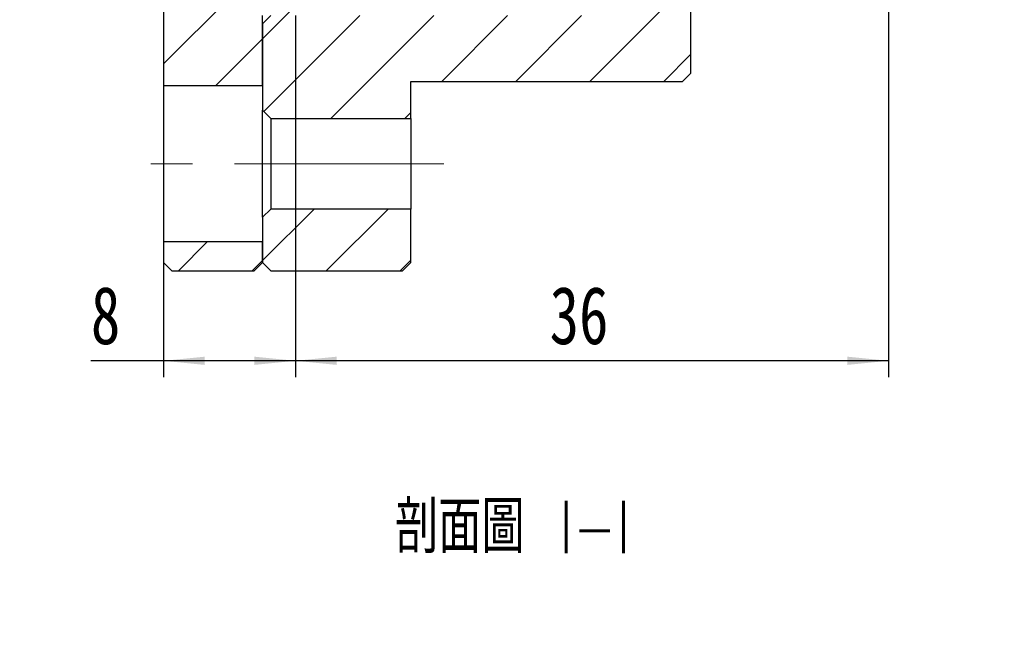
# Model space of a CAD drawing. Header units: millimetres. Extents: x 16 to 364, y 35 to 197.
# Tile 6 of 9: x 214 to 274, y 35 to 73. Entities that reach past the tile are written whole.
import ezdxf

# ---------------------------------------------------------------- set-up
doc = ezdxf.new("R2010")
doc.units = ezdxf.units.MM
doc.linetypes.add('CENTERX2', pattern=[20.32, 12.7, -2.54, 2.54, -2.54])
doc.layers.add('FORMAT', color=7, linetype='Continuous')
doc.styles.add('SLDTEXTSTYLE0', font='TXT', dxfattribs={"width": 0.75})
doc.styles.add('SLDTEXTSTYLE1', font='TXT', dxfattribs={"width": 0.75, "bigfont": 'bigfont'})
doc.dimstyles.new('SLDDIMSTYLE2', dxfattribs={"dimtxt": 3.5, "dimasz": 2.5, "dimexe": 0, "dimexo": 0.0625, "dimgap": 0.875, "dimtad": 1, "dimrnd": 1e-09, "dimzin": 12, "dimdsep": 46, "dimtxsty": 'SLDTEXTSTYLE0', "dimsah": 1, "dimcen": 0.09, "dimadec": 0, "dimazin": 3, "dimtfac": 1, "dimtofl": 0, "dimtmove": 0, "dimatfit": 3, "dimfxl": 1, "dimfrac": 2, "dimtolj": 1, "dimtzin": 12, "dimarcsym": 0})

# ---------------------------------------------------------------- blocks, each defined once
blk = doc.blocks.new('_D_7')
at = {"layer": 'FORMAT', "color": 7}
for p, q in [((266.95, 75.607), (266.95, 51.243)), ((230.95, 73.207), (230.95, 51.243)), ((266.95, 52.243), (230.95, 52.243))]:
    blk.add_line(p, q, dxfattribs=at)
for points in [[(230.95, 52.243), (233.45, 51.993), (233.45, 52.493)], [(266.95, 52.243), (264.45, 52.493), (264.45, 51.993)]]:
    blk.add_solid(points, dxfattribs=at)
at = {"layer": 'FORMAT', "color": 7, "insert": (246.38, 56.755), "char_height": 3.5, "attachment_point": 1, "style": 'SLDTEXTSTYLE0'}
blk.add_mtext('36', dxfattribs=at)
blk = doc.blocks.new('_D_8')
at = {"layer": 'FORMAT', "color": 7}
for p, q in [((230.95, 73.207), (230.95, 51.243)), ((222.95, 58.457), (222.95, 51.243)), ((222.95, 52.243), (218.535, 52.243)), ((230.95, 52.243), (222.95, 52.243))]:
    blk.add_line(p, q, dxfattribs=at)
for points in [[(222.95, 52.243), (225.45, 51.993), (225.45, 52.493)], [(230.95, 52.243), (228.45, 52.493), (228.45, 51.993)]]:
    blk.add_solid(points, dxfattribs=at)
at = {"layer": 'FORMAT', "color": 7, "insert": (218.535, 56.755), "char_height": 3.5, "attachment_point": 1, "style": 'SLDTEXTSTYLE0'}
blk.add_mtext('8', dxfattribs=at)

msp = doc.modelspace()

# ---------------------------------------------------------------- hatches: boundary and pattern name
at = {"linetype": 'Continuous', "lineweight": 18}
h = msp.add_hatch(dxfattribs=at)
h.set_pattern_fill('ANSI31', style=0)
h.paths.add_polyline_path([(222.95014, 68.95737), (228.95014, 68.95737), (228.95014, 73.20737), (230.60014, 73.20737), (231.10014, 73.70737), (231.10014, 75.70737), (229.10014, 75.70737), (229.10014, 75.20737), (222.95014, 75.20737)], flags=0)
h = msp.add_hatch(dxfattribs=at)
h.set_pattern_fill('ANSI31', style=0)
h.paths.add_polyline_path([(228.95014, 67.45737), (229.45014, 66.95737), (237.95014, 66.95737), (237.95014, 69.20737), (254.45014, 69.20737), (254.95014, 69.70737), (254.95014, 74.70737), (254.45014, 75.20737), (249.95014, 75.20737), (249.95014, 75.70737), (249.45014, 75.70737), (248.95014, 75.20737), (248.95014, 73.20737), (229.45014, 73.20737), (228.95014, 72.70737)], flags=0)
h = msp.add_hatch(dxfattribs=at)
h.set_pattern_fill('ANSI31', style=0)
h.paths.add_polyline_path([(229.45014, 61.45737), (228.95014, 60.95737), (228.95014, 58.20737), (229.45014, 57.70737), (237.45014, 57.70737), (237.95014, 58.20737), (237.95014, 61.45737)], flags=0)
h = msp.add_hatch(dxfattribs=at)
h.set_pattern_fill('ANSI31', style=0)
h.paths.add_polyline_path([(228.45014, 57.70737), (228.95014, 58.20737), (228.95014, 59.45737), (222.95014, 59.45737), (222.95014, 58.20737), (223.45014, 57.70737)], flags=0)

# ---------------------------------------------------------------- linework, layer by layer
at = {"color": 7, "linetype": 'Continuous', "lineweight": 25}
for p, q in [((222.95014, 75.20737), (222.95014, 68.95737)), ((254.95014, 69.70737), (254.95014, 74.70737)), ((228.95014, 68.95737), (228.95014, 73.20737)), ((228.95014, 72.70737), (229.45014, 73.20737)), ((228.95014, 72.70737), (228.95014, 67.45737)), ((254.95014, 69.70737), (254.45014, 69.20737)), ((222.95014, 68.95737), (228.95014, 68.95737)), ((222.95014, 68.95737), (222.95014, 59.45737)), ((237.95014, 69.20737), (254.45014, 69.20737)), ((237.95014, 66.95737), (237.95014, 69.20737)), ((229.45014, 66.95737), (228.95014, 67.45737)), ((228.95014, 60.95737), (228.95014, 67.45737)), ((229.45014, 66.95737), (237.95014, 66.95737)), ((229.45014, 66.95737), (229.45014, 61.45737)), ((237.95014, 66.95737), (237.95014, 61.45737)), ((228.95014, 60.95737), (229.45014, 61.45737)), ((237.95014, 61.45737), (229.45014, 61.45737)), ((237.95014, 58.20737), (237.95014, 61.45737)), ((228.95014, 60.95737), (228.95014, 58.20737)), ((228.95014, 59.45737), (222.95014, 59.45737)), ((222.95014, 59.45737), (222.95014, 58.20737)), ((228.95014, 58.20737), (228.95014, 59.45737)), ((223.45014, 57.70737), (222.95014, 58.20737)), ((228.95014, 58.20737), (228.45014, 57.70737)), ((229.45014, 57.70737), (228.95014, 58.20737)), ((237.95014, 58.20737), (237.45014, 57.70737)), ((223.45014, 57.70737), (228.45014, 57.70737)), ((229.45014, 57.70737), (237.45014, 57.70737))]:
    msp.add_line(p, q, dxfattribs=at)
at = {"layer": 'FORMAT', "color": 7, "linetype": 'CENTERX2', "lineweight": 18}
msp.add_line((239.95014, 64.20737), (221.38064, 64.20737), dxfattribs=at)

# ---------------------------------------------------------------- texts
at = {"layer": 'FORMAT', "insert": (244.13003, 43.73574), "char_height": 3.175, "attachment_point": 2, "style": 'SLDTEXTSTYLE1'}
msp.add_mtext('\\M+19655\\M+196CA\\M+19AA4 I-I', dxfattribs=at)

# ---------------------------------------------------------------- dimensions: what is measured, and where the dimension line sits
at = {"layer": 'FORMAT', "color": 7}
for base, p1, p2, picture, middle in [((230.95014, 52.24301), (266.95014, 76.60737), (230.95014, 74.20737), '_D_7', (248.96619, 52.24301)), ((222.95014, 52.24301), (230.95014, 74.20737), (222.95014, 59.45737), '_D_8', (219.82839, 52.24301))]:
    dim = msp.add_linear_dim(base=base, p1=p1, p2=p2, dimstyle='SLDDIMSTYLE2', dxfattribs=at)
    dim.commit()
    dim.dimension.update_dxf_attribs({"geometry": picture, "text_midpoint": middle, "dimtype": 160})

doc.saveas('drawing.dxf')
